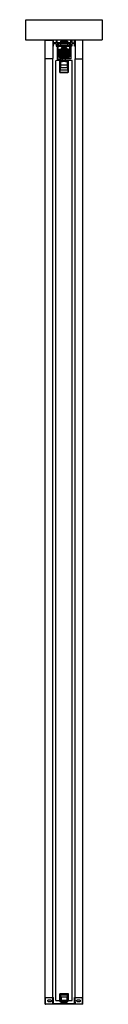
# Model space of a CAD drawing. Header units: millimetres. Extents: x -94 to 94, y 0 to 2418.
import ezdxf

# ---------------------------------------------------------------- set-up
doc = ezdxf.new("R2010")
doc.units = ezdxf.units.MM
doc.header["$LTSCALE"] = 10
doc.linetypes.add('ALLCAD_Strich', pattern=[0.2, 0.15, -0.05])
doc.layers.add('BESCH_KONT_sich_schn_seit_2d', color=160, linetype='Continuous')

msp = doc.modelspace()

# ---------------------------------------------------------------- linework, layer by layer
at = {"layer": 'BESCH_KONT_sich_schn_seit_2d', "linetype": 'ALLCAD_Strich', "extrusion": (-1.09476e-47, 1, -2.22045e-16)}
for p, q in [((-94, 2368), (-94, 2418)), ((-94, 2418), (94, 2418)), ((94, 2418), (94, 2368)), ((94, 2368), (-94, 2368)), ((-46.5, 2322), (-46.5, 2368)), ((-46.5, 2368), (-27.5, 2368)), ((-27.5, 2368), (-27.5, 2322)), ((-26, 2368), (-27.5, 2368)), ((-27.5, 2368), (-27.5, 2353)), ((-27.5, 2353), (-26, 2353)), ((-26, 2361.5), (-26, 2368)), ((-26, 2361.5), (-26, 2361.5)), ((-26, 2361.5), (-26, 2361.5)), ((-26, 2361.5), (-26, 2361.5)), ((-26, 2361.5), (-26, 2361.5)), ((-26, 2361.5), (-26, 2361.5)), ((-26, 2361.5), (-26, 2361.5)), ((-26, 2361.5), (-26, 2361.5)), ((-19.5, 2361.5), (-26, 2361.5)), ((-26, 2361.5), (-26, 2361.5)), ((-26, 2361.5), (-26, 2361.5)), ((-26, 2361.5), (-26, 2361.5)), ((-26, 2361.5), (-26, 2361.5)), ((-26, 2361.5), (-26, 2361.5)), ((-26, 2361.5), (-26, 2361.5)), ((-26, 2361.5), (-26, 2361.5)), ((-26, 2361.5), (-26, 2361.5)), ((-26, 2361.5), (-26, 2361.5)), ((-26, 2361.5), (-26, 2361.5)), ((-26, 2361.5), (-26, 2361.5)), ((-26, 2361.5), (-26, 2361.5)), ((-26, 2353), (-26, 2359.5)), ((-26, 2359.5), (-19.5, 2359.5)), ((-17, 2368), (-19.5, 2368)), ((-19.5, 2368), (-19.5, 2361.5)), ((-19.5, 2359.5), (-19.5, 2353)), ((-19.5, 2353), (-17, 2353)), ((-17, 2362), (-17, 2368)), ((-17, 2362), (17, 2362)), ((17, 2359), (-17, 2359)), ((-17, 2353), (-17, 2359)), ((16.5, 2355), (-16.5, 2355)), ((-16.5, 2355), (-16.5, 2322)), ((-14.5, 2359), (-14.5, 2355)), ((-5.5, 2352.5), (-14, 2352.5)), ((-14, 2326.5), (-14, 2352.5)), ((-11.8, 2345.1), (-6.9, 2346.4)), ((-11.8, 2345.1), (-6.9, 2346.4)), ((-9, 2365), (-9, 2362)), ((-9, 2365), (9, 2365)), ((-9, 2362), (-9, 2359)), ((-9, 2359), (-9, 2362)), ((-9, 2359), (-9, 2355)), ((-8, 2345.4), (-3, 2350.3)), ((-6.9, 2346.4), (-5.8, 2346.7)), ((-6.9, 2346.4), (-5.8, 2346.7)), ((-6.3, 2332.6), (-6.3, 2347)), ((-6, 2352), (-6, 2350.5)), ((-5.8, 2352), (-6, 2352)), ((-5.5, 2350.5), (-6, 2350.5)), ((-6, 2350.5), (-6, 2350)), ((-6, 2350), (-4, 2350)), ((-5.9, 2347.5), (-5.9, 2332.1)), ((-5.8, 2352.5), (-5.8, 2350.5)), ((-4, 2352), (-5.8, 2352)), ((-5.8, 2350.5), (-5.8, 2350)), ((-5.8, 2346.7), (-5.8, 2346.5)), ((-5.8, 2332.5), (-5.8, 2346.5)), ((-5.5, 2352.5), (-5.5, 2350.5)), ((-5.5, 2352.5), (-5.5, 2352.5)), ((-5.5, 2352.5), (-5.5, 2352.5)), ((-5.5, 2352.5), (-5.5, 2352.5)), ((-5.5, 2352.5), (-5.5, 2352.5)), ((-5.5, 2352.5), (-5.5, 2352.5)), ((-5.5, 2352.5), (-5.5, 2352.5)), ((-5.5, 2352.5), (-5.5, 2352.5)), ((-4.8, 2352.5), (-5.5, 2352.5)), ((-5.5, 2352.5), (-5.5, 2352.5)), ((-5.5, 2352.5), (-5.5, 2352.5)), ((-5.5, 2352.5), (-5.5, 2352.5)), ((-5.5, 2352.5), (-5.5, 2352.5)), ((-5.5, 2352.5), (-5.5, 2352.5)), ((-5.5, 2352.5), (-5.5, 2352.5)), ((-5.5, 2352.5), (-5.5, 2352.5)), ((-5.5, 2352.5), (-5.5, 2352.5)), ((-5.5, 2352.5), (-5.5, 2352.5)), ((-5.5, 2352.5), (-5.5, 2352.5)), ((-5.5, 2352.5), (-5.5, 2352.5)), ((-5.5, 2352.5), (-5.5, 2352.5)), ((-4.8, 2350.5), (-5.5, 2350.5)), ((-4.8, 2352.5), (-4.8, 2350.5)), ((-4.8, 2352.5), (4.7, 2352.5)), ((-4.8, 2352.5), (-4.8, 2350.5)), ((-4.8, 2350.5), (4.7, 2350.5)), ((-4.8, 2350), (-4.8, 2350.5)), ((-4.8, 2348.5), (-4.8, 2350)), ((-4.8, 2347.5), (-4.8, 2348.5)), ((-4.5, 2350.5), (-4.5, 2352.5)), ((4.5, 2352.5), (-4.5, 2352.5)), ((-4, 2350.5), (-4.5, 2350.5)), ((-4.5, 2350.5), (-4.5, 2350)), ((-4.5, 2350), (-4.5, 2347)), ((-4.5, 2346.7), (-4.5, 2347)), ((-2, 2347), (-4.5, 2347)), ((-4.5, 2346.1), (-4.5, 2346.7)), ((4.5, 2346.7), (-4.5, 2346.7)), ((4.5, 2346.5), (-4.5, 2346.5)), ((-4.5, 2346.1), (-4.5, 2345.8)), ((4.5, 2346.1), (-4.5, 2346.1)), ((-4.5, 2343.7), (-4.5, 2345.8)), ((4.5, 2345.8), (-4.5, 2345.8)), ((-4, 2352), (-2.1, 2352)), ((-4, 2352), (-4, 2350.5)), ((-4, 2350), (-4, 2350.5)), ((-2.1, 2350), (-4, 2350)), ((-3, 2350.3), (-1.8, 2350.3)), ((-1.8, 2349), (-3, 2348)), ((0, 2348), (-3, 2348)), ((-3, 2347.5), (-3, 2348)), ((0, 2347.5), (-3, 2347.5)), ((-2.2, 2352), (-2.2, 2350)), ((-2.2, 2352), (-2.2, 2350)), ((-2.2, 2352), (-2.2, 2350)), ((-1.6, 2352), (-2.1, 2352)), ((-2.1, 2350), (-2.1, 2352)), ((-2.1, 2350), (-1.6, 2350)), ((-2, 2352), (-2, 2347)), ((2, 2347), (-2, 2347)), ((-1.9, 2352), (-1.9, 2350)), ((-1.8, 2352.5), (-1.8, 2350.5)), ((-1.8, 2350.5), (-1.8, 2352.5)), ((-1.8, 2349), (-1.8, 2350.5)), ((-1.8, 2350.3), (1.7, 2350.3)), ((0, 2349), (-1.8, 2349)), ((-1.6, 2352), (1.6, 2352)), ((-1.6, 2352), (-1.6, 2350)), ((-1.6, 2352), (-1.6, 2350)), ((0, 2350), (-1.6, 2350)), ((0, 2350.5), (0, 2350.5)), ((0, 2350.5), (0, 2350.5)), ((0, 2350.5), (0, 2350.5)), ((0, 2350.5), (0, 2350.5)), ((0, 2350.5), (0, 2350.5)), ((0, 2350.5), (0, 2350.5)), ((0, 2350.5), (0, 2350.5)), ((0, 2350.5), (0, 2350.5)), ((0, 2350.5), (0, 2350.5)), ((0, 2350.5), (0, 2350.5)), ((0, 2350.5), (0, 2350.5)), ((0, 2350.5), (0, 2350.5)), ((0, 2350.5), (0, 2350.5)), ((0, 2350.5), (0, 2350.5)), ((0, 2350.5), (0, 2350.5)), ((0, 2350.5), (0, 2350.5)), ((0, 2350.5), (0, 2350.5)), ((0, 2350.5), (0, 2350.5)), ((0, 2350.5), (0, 2350.5)), ((0, 2350.5), (0, 2350.5)), ((0, 2350.5), (0, 2350.5)), ((0, 2350.5), (0, 2350.5)), ((0, 2350.5), (0, 2350.5)), ((0, 2350.5), (0, 2350.5)), ((0, 2350.5), (0, 2350.5)), ((0, 2350.5), (0, 2350.5)), ((0, 2350.5), (0, 2350.5)), ((0, 2350.5), (0, 2350.5)), ((0, 2350.5), (0, 2350.5)), ((0, 2350.5), (0, 2350.5)), ((0, 2350.5), (0, 2350.5)), ((0, 2350.5), (0, 2350.5)), ((0, 2350.5), (0, 2350.5)), ((0, 2350.5), (0, 2350.5)), ((0, 2350.5), (0, 2350.5)), ((0, 2350.5), (0, 2350.5)), ((0, 2350.5), (0, 2350.5)), ((0, 2350.5), (0, 2350.5)), ((0, 2350.5), (0, 2350.5)), ((0, 2350.5), (0, 2350.5)), ((0, 2350.5), (0, 2350.5)), ((0, 2350.5), (0, 2350.5)), ((0, 2350.5), (0, 2350.5)), ((0, 2350.5), (0, 2350.5)), ((0, 2350.5), (0, 2350.5)), ((0, 2350.5), (0, 2350.5)), ((0, 2350.5), (0, 2350.5)), ((0, 2350.5), (0, 2350.5)), ((1.6, 2350), (0, 2350)), ((1.7, 2349), (0, 2349)), ((3, 2348), (0, 2348)), ((3, 2347.5), (0, 2347.5)), ((1.6, 2352), (1.6, 2350)), ((2.1, 2352), (1.6, 2352)), ((1.6, 2352), (1.6, 2350)), ((1.6, 2350), (2.1, 2350)), ((1.7, 2352.5), (1.7, 2350.5)), ((1.7, 2350.5), (1.7, 2352.5)), ((1.7, 2349), (1.7, 2350.5)), ((1.7, 2350.3), (3, 2350.3)), ((1.7, 2349), (3, 2348)), ((1.9, 2352), (1.9, 2350)), ((2, 2352), (2, 2347)), ((4.5, 2347), (2, 2347)), ((2.1, 2350), (2.1, 2352)), ((2.1, 2352), (4, 2352)), ((4, 2350), (2.1, 2350)), ((2.2, 2352), (2.2, 2350)), ((2.2, 2352), (2.2, 2350)), ((2.2, 2352), (2.2, 2350)), ((3, 2350.3), (8, 2345.4)), ((3, 2347.5), (3, 2348)), ((4, 2352), (4, 2350.5)), ((5.7, 2352), (4, 2352)), ((4.5, 2350.5), (4, 2350.5)), ((4, 2350.5), (4, 2350)), ((4, 2350), (6, 2350)), ((4.5, 2352.5), (4.5, 2350.5)), ((4.5, 2350.5), (4.5, 2350)), ((4.5, 2350), (4.5, 2347)), ((4.5, 2347), (4.5, 2346.7)), ((4.5, 2346.7), (4.5, 2346.1)), ((4.5, 2345.8), (4.5, 2346.1)), ((4.5, 2345.8), (4.5, 2343.7)), ((4.7, 2350.5), (4.7, 2352.5)), ((5.5, 2352.5), (4.7, 2352.5)), ((5.5, 2350.5), (4.7, 2350.5)), ((4.8, 2350.5), (4.8, 2352.5)), ((4.8, 2350.5), (4.8, 2350)), ((4.8, 2350), (4.8, 2348.5)), ((4.8, 2348.5), (4.8, 2347.5)), ((5.5, 2350.5), (5.5, 2352.5)), ((14, 2352.5), (5.5, 2352.5)), ((6, 2350.5), (5.5, 2350.5)), ((5.7, 2350.5), (5.7, 2352.5)), ((6, 2352), (5.7, 2352)), ((5.7, 2346.7), (5.7, 2346.5)), ((6.9, 2346.4), (5.7, 2346.7)), ((5.7, 2332.5), (5.7, 2346.5)), ((5.7, 2350.5), (5.7, 2350)), ((5.8, 2347.5), (5.8, 2332.1)), ((6.9, 2346.4), (5.7, 2346.7)), ((6, 2352), (6, 2350.5)), ((6, 2350), (6, 2350.5)), ((6.4, 2332.6), (6.4, 2347)), ((11.7, 2345.1), (6.9, 2346.4)), ((11.7, 2345.1), (6.9, 2346.4)), ((9, 2365), (9, 2362)), ((9, 2362), (9, 2359)), ((9, 2359), (9, 2362)), ((9, 2359), (9, 2355)), ((14, 2326.5), (14, 2352.5)), ((14.5, 2355), (14.5, 2359)), ((16.5, 2355), (16.5, 2322)), ((17, 2368), (19.5, 2368)), ((17, 2362), (17, 2368)), ((17, 2353), (17, 2359)), ((19.5, 2353), (17, 2353)), ((19.5, 2368), (19.5, 2361.5)), ((19.5, 2361.5), (26, 2361.5)), ((26, 2359.5), (19.5, 2359.5)), ((19.5, 2359.5), (19.5, 2353)), ((26, 2361.5), (26, 2368)), ((26, 2368), (27.5, 2368)), ((26, 2353), (26, 2359.5)), ((27.5, 2353), (26, 2353)), ((27.5, 2368), (27.5, 2322)), ((46.5, 2368), (27.5, 2368)), ((27.5, 2368), (27.5, 2353)), ((46.5, 2322), (46.5, 2368)), ((-46.5, 0), (-46.5, 2322)), ((-27.5, 2322), (-46.5, 2322)), ((-27.5, 17), (-27.5, 2322)), ((-16.5, 2322), (-7, 2322)), ((-12.4, 2326.5), (-14, 2326.5)), ((-12.4, 2325.5), (-12.4, 2326.5)), ((-7, 2324), (-12.4, 2325.5)), ((-12, 2330.5), (-12, 2340.5)), ((-12, 2340.5), (-11.8, 2340.5)), ((-12, 2340.5), (-11.8, 2340.5)), ((-12, 2337.5), (12, 2337.5)), ((-12, 2337.5), (12, 2337.5)), ((-12, 2333.5), (12, 2333.5)), ((-12, 2333.5), (12, 2333.5)), ((-12, 2330.5), (-11.8, 2330.5)), ((-12, 2330.5), (-11.8, 2330.5)), ((-11.8, 2325.9), (-11.8, 2345.1)), ((-10, 2338), (-11.8, 2338)), ((-5.8, 2338), (-11.8, 2338)), ((-5.8, 2333), (-11.8, 2333)), ((-5.8, 2333), (-11.8, 2333)), ((-11.8, 2325.9), (-5.8, 2324.3)), ((-11.8, 2325.9), (-5.8, 2324.3)), ((-11.5, 2339), (-11.5, 2340.5)), ((-11.5, 2340.5), (-8, 2340.5)), ((-11.5, 2337.5), (-11.5, 2339)), ((-10.5, 2340.7), (-10.5, 2343.7)), ((-10.5, 2343.7), (-4.5, 2343.7)), ((-10.5, 2340.7), (-4.5, 2340.7)), ((-10.5, 2338.3), (-10.5, 2340.7)), ((-10.5, 2340.3), (10.5, 2340.3)), ((-4.5, 2338.3), (-10.5, 2338.3)), ((-10.5, 2337.7), (-10.5, 2338.3)), ((-10.5, 2333.6), (-10.5, 2337.7)), ((-10.5, 2337.7), (-4.5, 2337.7)), ((-4.5, 2336.5), (-10.5, 2336.5)), ((10.5, 2336), (-10.5, 2336)), ((-10.5, 2336), (-4.5, 2336)), ((-4, 2334.5), (-10.5, 2334.5)), ((-10.5, 2333.6), (-10.5, 2332.9)), ((-6.6, 2332.9), (-10.5, 2332.9)), ((-10.5, 2329.2), (-10.5, 2332.9)), ((-10.5, 2332.3), (-10.5, 2332.3)), ((-10.5, 2332.3), (-10.5, 2332.3)), ((-10.5, 2332.3), (-10.5, 2332.3)), ((-10.5, 2332.3), (-10.5, 2332.3)), ((-10.5, 2332.3), (-10.5, 2332.3)), ((-10.5, 2332.3), (-10.5, 2332.3)), ((-10.5, 2332.3), (-10.5, 2332.3)), ((-10.5, 2332.3), (-10.5, 2332.3)), ((-10.5, 2332.3), (-10.5, 2332.3)), ((-10.5, 2332.3), (-10.5, 2332.3)), ((-10.5, 2332.3), (-10.5, 2332.3)), ((-10.5, 2332.3), (-10.5, 2332.3)), ((-10.5, 2332.3), (-10.5, 2332.3)), ((-10.5, 2332.3), (-10.5, 2332.3)), ((-10.5, 2332.3), (-10.5, 2332.3)), ((-10.5, 2332.3), (-10.5, 2332.3)), ((10.5, 2332.3), (-10.5, 2332.3)), ((-10.5, 2332.3), (-10.5, 2332.3)), ((-10.5, 2332.3), (-10.5, 2332.3)), ((-10.5, 2332.3), (-10.5, 2332.3)), ((-10.5, 2332.3), (-10.5, 2332.3)), ((-10.5, 2332.3), (-10.5, 2332.3)), ((-10.5, 2332.3), (-10.5, 2332.3)), ((-10.5, 2332.3), (-10.5, 2332.3)), ((10.5, 2332), (-10.5, 2332)), ((-10.5, 2332), (-4.5, 2332)), ((10.5, 2329.8), (-10.5, 2329.8)), ((-10.5, 2329.2), (-10.5, 2328.5)), ((-2.7, 2329.2), (-10.5, 2329.2)), ((10.5, 2328.5), (-10.5, 2328.5)), ((-10.5, 2326.8), (-10.5, 2328.5)), ((-7.6, 2326.8), (-10.5, 2326.8)), ((-10, 2343.4), (-8, 2345.4)), ((-10, 2343), (-10, 2343.4)), ((-5.5, 2343), (-10, 2343)), ((-10, 2343), (-10, 2341.6)), ((-10, 2341.6), (-5.5, 2341.6)), ((-10, 2340.6), (-10, 2341.6)), ((-5.5, 2341.6), (-10, 2341.6)), ((-5.5, 2341.5), (-10, 2341.5)), ((-5.5, 2341.1), (-10, 2341.1)), ((-5.5, 2340.7), (-10, 2340.7)), ((-5.5, 2340.6), (-10, 2340.6)), ((-10, 2340.6), (-10, 2340.5)), ((-10, 2339), (-10, 2340.5)), ((-5.5, 2340.5), (-10, 2340.5)), ((-10, 2339), (-10, 2339)), ((-5.5, 2339), (-10, 2339)), ((-10, 2338), (-10, 2339)), ((-5.5, 2339), (-10, 2339)), ((-5.5, 2338.9), (-10, 2338.9)), ((-5.5, 2338.5), (-10, 2338.5)), ((-5.5, 2338.1), (-10, 2338.1)), ((-5.5, 2338), (-10, 2338)), ((-10, 2338), (-10, 2336.6)), ((-5.5, 2338), (-10, 2338)), ((-10, 2336.6), (-5.5, 2336.6)), ((-10, 2336.2), (-10, 2336.6)), ((-8, 2334.2), (-10, 2336.2)), ((-8, 2345.4), (-5.5, 2345.4)), ((-4.5, 2340.5), (-8, 2340.5)), ((-8, 2340.5), (-8, 2332.5)), ((-5.5, 2334.2), (-8, 2334.2)), ((-3, 2329.3), (-8, 2334.2)), ((-8, 2332.5), (0, 2332.5)), ((-5.4, 2325.5), (-7.6, 2326.8)), ((-7, 2322), (-7, 2324)), ((6.6, 2332.9), (-6.6, 2332.9)), ((-6.5, 2340.5), (-6.5, 2332.5)), ((-6.5, 2332.5), (-6.5, 2324.5)), ((-6.5, 2324.5), (-6.5, 2322.5)), ((-6.5, 2322.5), (-4.5, 2322.5)), ((-5.8, 2332.5), (-5.8, 2328.5)), ((-5.8, 2328.5), (-5.8, 2324.3)), ((-5.5, 2345.4), (-5.5, 2343)), ((-5.5, 2341.6), (-5.5, 2343)), ((-5.5, 2341.6), (-5.5, 2340.6)), ((-5.5, 2340.5), (-5.5, 2340.6)), ((-4, 2339.5), (-5.5, 2339.5)), ((-5.5, 2339.5), (-5.5, 2339)), ((-5.5, 2339.5), (-4.5, 2339.5)), ((-5.5, 2339), (-5.5, 2339)), ((-5.5, 2339), (-5.5, 2338)), ((-5.5, 2336.6), (-5.5, 2338)), ((-4, 2338), (-5.5, 2338)), ((-5.5, 2338), (-4.5, 2338)), ((-5.5, 2336.6), (-5.5, 2334.2)), ((-5.5, 2334.2), (-5.5, 2331.5)), ((-4, 2333), (-5.5, 2333)), ((-5.5, 2333), (-4.5, 2333)), ((-4, 2331.5), (-5.5, 2331.5)), ((-5.5, 2331.5), (-4.5, 2331.5)), ((-2.9, 2329.4), (-5.4, 2331.8)), ((-3.3, 2321.7), (-5.4, 2325.5)), ((4.5, 2345.4), (-4.5, 2345.4)), ((4.5, 2345.1), (-4.5, 2345.1)), ((0, 2344.4), (-4.5, 2344.4)), ((-4.5, 2340.7), (-4.5, 2343.7)), ((4.5, 2343.2), (-4.5, 2343.2)), ((4.5, 2342.5), (-4.5, 2342.5)), ((4.5, 2342.2), (-4.5, 2342.2)), ((4.5, 2342), (-4.5, 2342)), ((-4.5, 2341.5), (4.5, 2341.5)), ((-4.5, 2340.7), (-4.5, 2340.5)), ((-4.5, 2340.5), (4.5, 2340.5)), ((-4.5, 2328.5), (-4.5, 2340.5)), ((-4.5, 2339), (-2, 2339)), ((4.5, 2338), (-4.5, 2338)), ((-4.5, 2336), (-2, 2336)), ((4.5, 2333), (-4.5, 2333)), ((-4.5, 2332), (-2, 2332)), ((-2, 2329.5), (-4.5, 2329.5)), ((-4.5, 2328.7), (4.5, 2328.7)), ((-4.5, 2328.5), (-4.5, 2327.9)), ((4.5, 2328.4), (-4.5, 2328.4)), ((-4.5, 2327.9), (-4.5, 2326.2)), ((4.5, 2327.9), (-4.5, 2327.9)), ((-4.5, 2325.8), (-4.5, 2326.2)), ((4.5, 2326.2), (-4.5, 2326.2)), ((-4.5, 2325.8), (-4.5, 2324.3)), ((4.5, 2325.8), (-4.5, 2325.8)), ((-4.5, 2322.5), (-4.5, 2324.3)), ((4.5, 2324.3), (-4.5, 2324.3)), ((4.5, 2322.5), (-4.5, 2322.5)), ((-4.3, 2343.4), (-4.3, 2336.2)), ((-4.3, 2343.4), (4.2, 2343.4)), ((4.2, 2342.1), (-4.3, 2342.1)), ((-4.3, 2336.2), (4.2, 2336.2)), ((-4, 2340.3), (-4, 2335.5)), ((-4, 2337.5), (4, 2337.5)), ((4, 2335.5), (-4, 2335.5)), ((-4, 2322.5), (-4, 2335.5)), ((-4, 2333.5), (4, 2333.5)), ((-4, 2332.5), (-4, 2322.5)), ((-4, 2332.5), (-4, 2322.5)), ((-4, 2318), (-4, 2322.5)), ((-3.8, 2340.5), (-3.8, 2340.5)), ((3.7, 2340.5), (-3.8, 2340.5)), ((3.7, 2340.5), (-3.8, 2340.5)), ((3.3, 2321.7), (-3.3, 2321.7)), ((3, 2329.3), (-3, 2329.3)), ((2.7, 2329.2), (-2.7, 2329.2)), ((-2.2, 2329.1), (2.2, 2329.1)), ((-2, 2340.5), (-2, 2329.5)), ((0, 2344.4), (0, 2344.4)), ((0, 2344.4), (0, 2344.4)), ((0, 2344.4), (0, 2344.4)), ((0, 2344.4), (0, 2344.4)), ((0, 2344.4), (0, 2344.4)), ((0, 2344.4), (0, 2344.4)), ((0, 2344.4), (0, 2344.4)), ((0, 2344.4), (0, 2344.4)), ((0, 2344.4), (0, 2344.4)), ((0, 2344.4), (0, 2344.4)), ((0, 2344.4), (0, 2344.4)), ((0, 2344.4), (0, 2344.4)), ((0, 2344.4), (0, 2344.4)), ((0, 2344.4), (0, 2344.4)), ((0, 2344.4), (0, 2344.4)), ((0, 2344.4), (0, 2344.4)), ((0, 2344.4), (0, 2344.4)), ((0, 2344.4), (0, 2344.4)), ((0, 2344.4), (0, 2344.4)), ((0, 2344.4), (0, 2344.4)), ((0, 2344.4), (0, 2344.4)), ((0, 2344.4), (0, 2344.4)), ((0, 2344.4), (0, 2344.4)), ((0, 2344.4), (0, 2344.4)), ((0, 2344.4), (0, 2344.4)), ((0, 2344.4), (0, 2344.4)), ((0, 2344.4), (0, 2344.4)), ((0, 2344.4), (0, 2344.4)), ((0, 2344.4), (0, 2344.4)), ((0, 2344.4), (0, 2344.4)), ((0, 2344.4), (0, 2344.4)), ((0, 2344.4), (0, 2344.4)), ((0, 2344.4), (0, 2344.4)), ((0, 2344.4), (0, 2344.4)), ((0, 2344.4), (0, 2344.4)), ((0, 2344.4), (0, 2344.4)), ((0, 2344.4), (0, 2344.4)), ((0, 2344.4), (0, 2344.4)), ((0, 2344.4), (0, 2344.4)), ((0, 2344.4), (0, 2344.4)), ((0, 2344.4), (0, 2344.4)), ((4.5, 2344.4), (0, 2344.4)), ((0, 2344.4), (0, 2344.4)), ((0, 2344.4), (0, 2344.4)), ((0, 2344.4), (0, 2344.4)), ((0, 2344.4), (0, 2344.4)), ((0, 2344.4), (0, 2344.4)), ((0, 2344.4), (0, 2344.4)), ((0, 2344.4), (0, 2344.4)), ((0, 2344.4), (0, 2344.4)), ((0, 2344.4), (0, 2344.4)), ((0, 2344.4), (0, 2344.4)), ((0, 2332.5), (8, 2332.5)), ((2, 2340.5), (2, 2329.5)), ((2, 2339), (4.5, 2339)), ((2, 2336), (4.5, 2336)), ((2, 2332), (4.5, 2332)), ((4.5, 2329.5), (2, 2329.5)), ((10.5, 2329.2), (2.7, 2329.2)), ((5.4, 2331.8), (2.9, 2329.4)), ((8, 2334.2), (3, 2329.3)), ((5.4, 2325.5), (3.3, 2321.7)), ((3.7, 2340.5), (3.7, 2340.5)), ((4, 2340.3), (4, 2335.5)), ((5.5, 2339.5), (4, 2339.5)), ((5.5, 2338), (4, 2338)), ((4, 2322.5), (4, 2335.5)), ((4, 2334.5), (10.5, 2334.5)), ((5.5, 2333), (4, 2333)), ((4, 2332.5), (4, 2322.5)), ((4, 2332.5), (4, 2322.5)), ((5.5, 2331.5), (4, 2331.5)), ((4, 2318), (4, 2322.5)), ((4.2, 2343.4), (4.2, 2336.2)), ((4.5, 2343.7), (4.5, 2340.7)), ((4.5, 2343.7), (10.5, 2343.7)), ((4.5, 2340.7), (10.5, 2340.7)), ((4.5, 2340.5), (4.5, 2340.7)), ((4.5, 2340.5), (4.5, 2328.5)), ((8, 2340.5), (4.5, 2340.5)), ((4.5, 2339.5), (5.5, 2339.5)), ((10.5, 2338.3), (4.5, 2338.3)), ((4.5, 2338), (5.5, 2338)), ((4.5, 2337.7), (10.5, 2337.7)), ((10.5, 2336.5), (4.5, 2336.5)), ((4.5, 2336), (10.5, 2336)), ((4.5, 2333), (5.5, 2333)), ((4.5, 2332), (10.5, 2332)), ((4.5, 2331.5), (5.5, 2331.5)), ((4.5, 2327.9), (4.5, 2328.5)), ((4.5, 2326.2), (4.5, 2327.9)), ((4.5, 2326.2), (4.5, 2325.8)), ((4.5, 2324.3), (4.5, 2325.8)), ((4.5, 2324.3), (4.5, 2322.5)), ((4.5, 2322.5), (6.5, 2322.5)), ((7.6, 2326.8), (5.4, 2325.5)), ((5.5, 2345.4), (8, 2345.4)), ((5.5, 2343), (5.5, 2345.4)), ((10, 2343), (5.5, 2343)), ((5.5, 2343), (5.5, 2341.6)), ((5.5, 2341.6), (10, 2341.6)), ((5.5, 2340.6), (5.5, 2341.6)), ((10, 2341.6), (5.5, 2341.6)), ((10, 2341.5), (5.5, 2341.5)), ((10, 2341.1), (5.5, 2341.1)), ((10, 2340.7), (5.5, 2340.7)), ((5.5, 2340.6), (5.5, 2340.5)), ((10, 2340.6), (5.5, 2340.6)), ((10, 2340.5), (5.5, 2340.5)), ((5.5, 2339.5), (5.5, 2339)), ((5.5, 2338), (5.5, 2339)), ((5.5, 2339), (5.5, 2339)), ((10, 2339), (5.5, 2339)), ((10, 2339), (5.5, 2339)), ((10, 2338.9), (5.5, 2338.9)), ((10, 2338.5), (5.5, 2338.5)), ((10, 2338.1), (5.5, 2338.1)), ((5.5, 2338), (5.5, 2336.6)), ((10, 2338), (5.5, 2338)), ((10, 2338), (5.5, 2338)), ((5.5, 2336.6), (10, 2336.6)), ((5.5, 2334.2), (5.5, 2336.6)), ((8, 2334.2), (5.5, 2334.2)), ((5.5, 2334.2), (5.5, 2331.5)), ((11.7, 2333), (5.7, 2333)), ((5.7, 2332.5), (5.7, 2328.5)), ((5.7, 2328.5), (5.7, 2324.3)), ((11.7, 2325.9), (5.7, 2324.3)), ((11.7, 2338), (5.7, 2338)), ((11.7, 2333), (5.7, 2333)), ((11.7, 2325.9), (5.7, 2324.3)), ((6.5, 2340.5), (6.5, 2332.5)), ((6.5, 2332.5), (6.5, 2324.5)), ((6.5, 2324.5), (6.5, 2322.5)), ((10.5, 2332.9), (6.6, 2332.9)), ((12.4, 2325.5), (7, 2324)), ((7, 2322), (7, 2324)), ((16.5, 2322), (7, 2322)), ((10.5, 2326.8), (7.6, 2326.8)), ((8, 2345.4), (10, 2343.4)), ((8, 2340.5), (11.5, 2340.5)), ((8, 2340.5), (8, 2332.5)), ((10, 2336.2), (8, 2334.2)), ((10, 2343.4), (10, 2343)), ((10, 2343), (10, 2341.6)), ((10, 2341.6), (10, 2340.6)), ((10, 2340.5), (10, 2340.6)), ((10, 2340.5), (10, 2339)), ((10, 2339), (10, 2339)), ((10, 2339), (10, 2338)), ((10, 2338), (10, 2336.6)), ((11.7, 2338), (10, 2338)), ((10, 2336.6), (10, 2336.2)), ((10.5, 2343.7), (10.5, 2340.7)), ((10.5, 2340.7), (10.5, 2338.3)), ((10.5, 2338.3), (10.5, 2337.7)), ((10.5, 2337.7), (10.5, 2333.6)), ((10.5, 2333.6), (10.5, 2332.9)), ((10.5, 2329.2), (10.5, 2332.9)), ((10.5, 2329.8), (10.5, 2329.8)), ((10.5, 2329.8), (10.5, 2329.8)), ((10.5, 2329.8), (10.5, 2329.8)), ((10.5, 2329.8), (10.5, 2329.8)), ((10.5, 2329.8), (10.5, 2329.8)), ((10.5, 2329.8), (10.5, 2329.8)), ((10.5, 2329.8), (10.5, 2329.8)), ((10.5, 2329.8), (10.5, 2329.8)), ((10.5, 2329.8), (10.5, 2329.8)), ((10.5, 2329.8), (10.5, 2329.8)), ((10.5, 2329.8), (10.5, 2329.8)), ((10.5, 2329.8), (10.5, 2329.8)), ((10.5, 2329.8), (10.5, 2329.8)), ((10.5, 2329.8), (10.5, 2329.8)), ((10.5, 2329.8), (10.5, 2329.8)), ((10.5, 2329.8), (10.5, 2329.8)), ((10.5, 2329.8), (10.5, 2329.8)), ((10.5, 2329.2), (10.5, 2328.5)), ((10.5, 2328.5), (10.5, 2326.8)), ((11.5, 2339), (11.5, 2340.5)), ((11.5, 2337.5), (11.5, 2339)), ((11.7, 2325.9), (11.7, 2345.1)), ((11.7, 2340.5), (12, 2340.5)), ((11.7, 2340.5), (12, 2340.5)), ((11.7, 2330.5), (12, 2330.5)), ((11.7, 2330.5), (12, 2330.5)), ((12, 2330.5), (12, 2340.5)), ((12.4, 2326.5), (14, 2326.5)), ((12.4, 2326.5), (12.4, 2325.5)), ((27.5, 17), (27.5, 2322)), ((27.5, 2322), (46.5, 2322)), ((46.5, 0), (46.5, 2322)), ((-10, 2318), (-20, 2318)), ((-20, 9), (-20, 2318)), ((-10, 2288), (-10, 2318)), ((-10, 2318), (-10, 2288)), ((10, 2318), (-10, 2318)), ((9.5, 2317.5), (-9.5, 2317.5)), ((-9.5, 2317.5), (-9.5, 2294.5)), ((-7.5, 2299.5), (-7.5, 2315.5)), ((-7.5, 2315.5), (-4, 2315.5)), ((-7.5, 2307.5), (7.5, 2307.5)), ((7.5, 2299.5), (-7.5, 2299.5)), ((-4, 2317.5), (-4, 2318)), ((-4, 2315.5), (-4, 2317.5)), ((4, 2315.5), (-4, 2315.5)), ((4, 2317.5), (4, 2318)), ((4, 2315.5), (4, 2317.5)), ((4, 2315.5), (7.5, 2315.5)), ((7.5, 2315.5), (7.5, 2299.5)), ((9.5, 2294.5), (9.5, 2317.5)), ((10, 2318), (10, 2288)), ((20, 2318), (10, 2318)), ((10, 2288), (10, 2318)), ((20, 9), (20, 2318)), ((10, 2288), (-10, 2288)), ((-10, 2288), (10, 2288)), ((-10, 2288), (-10, 2288)), ((-10, 2288), (-10, 2288)), ((-10, 2288), (-10, 2288)), ((-10, 2288), (-10, 2288)), ((-10, 2288), (-10, 2288)), ((-10, 2288), (-10, 2288)), ((-10, 2288), (-10, 2288)), ((-10, 2288), (-10, 2288)), ((-10, 2288), (-10, 2288)), ((-10, 2288), (-10, 2288)), ((-10, 2288), (-10, 2288)), ((-10, 2288), (-10, 2288)), ((-10, 2288), (-10, 2288)), ((-10, 2288), (-10, 2288)), ((-10, 2288), (-10, 2288)), ((-10, 2288), (-10, 2288)), ((-10, 2288), (-10, 2288)), ((-10, 2288), (-10, 2288)), ((-10, 2288), (-10, 2288)), ((-10, 2288), (-10, 2288)), ((-10, 2288), (-10, 2288)), ((-10, 2288), (-10, 2288)), ((-10, 2288), (-10, 2288)), ((-10, 2288), (-10, 2288)), ((-10, 2288), (-10, 2288)), ((-10, 2288), (-10, 2288)), ((-9.5, 2294.5), (9.5, 2294.5)), ((10, 2288), (10, 2288)), ((10, 2288), (10, 2288)), ((10, 2288), (10, 2288)), ((10, 2288), (10, 2288)), ((10, 2288), (10, 2288)), ((10, 2288), (10, 2288)), ((10, 2288), (10, 2288)), ((10, 2288), (10, 2288)), ((10, 2288), (10, 2288)), ((10, 2288), (10, 2288)), ((10, 2288), (10, 2288)), ((10, 2288), (10, 2288)), ((10, 2288), (10, 2288)), ((10, 2288), (10, 2288)), ((10, 2288), (10, 2288)), ((10, 2288), (10, 2288)), ((10, 2288), (10, 2288)), ((10, 2288), (10, 2288)), ((10, 2288), (10, 2288)), ((10, 2288), (10, 2288)), ((10, 2288), (10, 2288)), ((10, 2288), (10, 2288)), ((10, 2288), (10, 2288)), ((10, 2288), (10, 2288)), ((10, 2288), (10, 2288)), ((10, 2288), (10, 2288)), ((-11, 26), (-11, 8)), ((11, 26), (-11, 26)), ((-10, 26), (-10, 9)), ((-10, 9), (-10, 26)), ((-9, 8), (-9, 25)), ((-9, 25), (9, 25)), ((-9, 25), (-9, 8)), ((9, 25), (-9, 25)), ((9, 25), (9, 8)), ((9, 8), (9, 25)), ((10, 9), (10, 26)), ((10, 26), (10, 9)), ((11, 8), (11, 26)), ((-46.5, 0), (-45.5, 0)), ((-45.5, 17), (-25.5, 17)), ((-45.5, 0), (-45.5, 17)), ((45.5, 0), (-45.5, 0)), ((-37.5, 11), (-33.5, 11)), ((-33.5, 6), (-37.5, 6)), ((-27.5, 0), (-27.5, 17)), ((-27.5, 6), (-27.5, 6)), ((-27.5, 6), (-27.5, 6)), ((-27.5, 6), (-27.5, 6)), ((-27.5, 6), (-27.5, 6)), ((-27.5, 6), (-27.5, 6)), ((-27.5, 6), (-27.5, 6)), ((-27.5, 6), (-27.5, 6)), ((-27.5, 6), (-27.5, 6)), ((-27.5, 6), (-27.5, 6)), ((-25.5, 6), (-27.5, 6)), ((-27.5, 6), (-27.5, 6)), ((-27.5, 6), (-27.5, 6)), ((-27.5, 6), (-27.5, 6)), ((-27.5, 6), (-27.5, 6)), ((-27.5, 6), (-27.5, 6)), ((-27.5, 6), (-27.5, 6)), ((-27.5, 6), (-27.5, 6)), ((-27.5, 6), (-27.5, 6)), ((-27.5, 6), (-27.5, 6)), ((-27.5, 6), (-27.5, 6)), ((-27.5, 6), (-27.5, 0)), ((-25.5, 2), (-25.5, 17)), ((-25.5, 2), (25.5, 2)), ((-20, 9), (-11, 9)), ((-12, 0), (-12, 2)), ((-10, 9), (-11, 9)), ((-11, 9), (-10, 9)), ((-11, 8), (11, 8)), ((-10, 9), (-10, 9)), ((-10, 9), (-10, 9)), ((-10, 9), (-10, 9)), ((-10, 9), (-10, 9)), ((-10, 9), (-10, 9)), ((-10, 9), (-10, 9)), ((-10, 9), (-10, 9)), ((-10, 9), (-10, 9)), ((-10, 9), (-10, 9)), ((-10, 9), (-10, 9)), ((-10, 9), (-10, 9)), ((-10, 9), (-10, 9)), ((-10, 9), (-10, 9)), ((-10, 9), (-10, 9)), ((-10, 9), (-10, 9)), ((-10, 9), (-10, 9)), ((-10, 9), (-10, 9)), ((-10, 9), (-10, 9)), ((-9, 4), (9, 4)), ((-9, 2), (-9, 4)), ((-7.5, 9), (-7.5, 23.5)), ((-7.5, 23.5), (7.5, 23.5)), ((-7.5, 9), (-7.5, 9)), ((-7.5, 9), (-7.5, 9)), ((-7.5, 9), (-7.5, 9)), ((-7.5, 9), (-7.5, 9)), ((-7.5, 9), (-7.5, 9)), ((-7.5, 9), (-7.5, 9)), ((-7.5, 9), (-7.5, 9)), ((-7.5, 9), (-7.5, 9)), ((-7.5, 9), (-7.5, 9)), ((7.5, 9), (-7.5, 9)), ((-7.5, 9), (-7.5, 9)), ((-7.5, 9), (-7.5, 9)), ((-7.5, 9), (-7.5, 9)), ((-7.5, 9), (-7.5, 9)), ((-7.5, 9), (-7.5, 9)), ((-7.5, 9), (-7.5, 9)), ((-7.5, 9), (-7.5, 9)), ((-7.5, 9), (-7.5, 9)), ((-7, 18), (7, 18)), ((-7, 18), (-7, 9)), ((-4, 5.5), (-6.5, 5.5)), ((-6.5, 4), (-6.5, 5.5)), ((-5.5, 2), (-5.5, 4)), ((-4, 9), (-4, 8)), ((-4, 8), (-4, 4)), ((4, 5.5), (-4, 5.5)), ((-3, 2), (-3, 4)), ((-2.5, 2), (-2.5, 4)), ((2.5, 2), (2.5, 4)), ((3, 2), (3, 4)), ((4, 9), (4, 8)), ((4, 8), (4, 4)), ((6.5, 5.5), (4, 5.5)), ((5.5, 2), (5.5, 4)), ((6.5, 4), (6.5, 5.5)), ((7, 18), (7, 9)), ((7.5, 23.5), (7.5, 9)), ((9, 2), (9, 4)), ((11, 9), (10, 9)), ((10, 9), (11, 9)), ((11, 9), (20, 9)), ((12, 2), (12, 0)), ((25.5, 2), (25.5, 17)), ((25.5, 17), (45.5, 17)), ((27.5, 6), (25.5, 6)), ((27.5, 0), (27.5, 17)), ((27.5, 6), (27.5, 0)), ((33.5, 11), (37.5, 11)), ((37.5, 6), (33.5, 6)), ((45.5, 0), (45.5, 17)), ((46.5, 0), (45.5, 0))]:
    msp.add_line(p, q, dxfattribs=at)
at = {"layer": 'BESCH_KONT_sich_schn_seit_2d', "linetype": 'ALLCAD_Strich'}
for centre in [(0, 2346.5), (0, 2333.5)]:
    msp.add_circle(centre, 3, dxfattribs=at)
at = {"layer": 'BESCH_KONT_sich_schn_seit_2d', "linetype": 'ALLCAD_Strich', "extrusion": (-2.22045e-16, -2.22045e-16, -1)}
msp.add_circle((0, 2333.3), 1.75, dxfattribs=at)
for centre, radius, start, end in [((4.7, 2346.5), 1, 0, 87.134), ((0, 2346.3), 1.75, 136.7082, 43.2918), ((0, 2346.3), 1.75, 43.2918, 62.0436), ((0, 2346.3), 1.75, 62.0436, 136.7082), ((0, 2350.5), 0.00093, 270, 0), ((0, 2350.5), 0.00093, 0, 90), ((0, 2350.5), 0.00116, 0, 90), ((0, 2350.5), 0.00116, 270, 360), ((0, 2350.5), 0.00116, 90, 180), ((0, 2350.5), 0.00116, 180, 270), ((0, 2350.5), 0.00116, 0, 90), ((0, 2350.5), 0.00116, 270, 360), ((0, 2350.5), 0.00116, 90, 180), ((0, 2350.5), 0.00116, 180, 270), ((0, 2350.5), 0.00093, 90, 180), ((0, 2350.5), 0.00093, 180, 270), ((0, 2350.5), 0.00116, 90, 180), ((0, 2350.5), 0.00116, 180, 270), ((0, 2350.5), 0.00271, 0, 90), ((0, 2350.5), 0.00271, 270, 360), ((0, 2350.5), 0.00116, 90, 180), ((0, 2350.5), 0.00116, 180, 270), ((0, 2350.5), 0.00271, 0, 90), ((0, 2350.5), 0.00271, 270, 360), ((-4.8, 2346.5), 1, 92.866, 180), ((10.5, 2332.3), 0.00093, 90, 180), ((10.5, 2332.3), 0.00093, 180, 270), ((10.5, 2332.3), 0.00116, 90, 180), ((10.5, 2332.3), 0.00116, 180, 270), ((10.5, 2332.3), 0.00271, 0, 90), ((10.5, 2332.3), 0.00271, 270, 0), ((10.5, 2332.3), 0.00116, 90, 180), ((10.5, 2332.3), 0.00116, 180, 270), ((10.5, 2332.3), 0.00271, 0, 90), ((10.5, 2332.3), 0.00271, 270, 0), ((4.7, 2332.5), 1, 313.6028, 0), ((2.2, 2330.1), 1, 306.8699, 313.6028), ((2.2, 2330.1), 1, 270, 306.8699), ((0, 2344.4), 0.00093, 90, 180), ((0, 2344.4), 0.00093, 180, 270), ((0, 2344.4), 0.00116, 180, 270), ((0, 2344.4), 0.00116, 90, 180), ((0, 2344.4), 0.00116, 270, 0), ((0, 2344.4), 0.00116, 0, 90), ((0, 2344.4), 0.00116, 180, 270), ((0, 2344.4), 0.00116, 90, 180), ((0, 2344.4), 0.00116, 270, 0), ((0, 2344.4), 0.00116, 0, 90), ((0, 2344.4), 0.00093, 90, 180), ((0, 2344.4), 0.00093, 180, 270), ((0, 2344.4), 0.00116, 180, 270), ((0, 2344.4), 0.00116, 90, 180), ((0, 2344.4), 0.00116, 270, 0), ((0, 2344.4), 0.00116, 0, 90), ((0, 2344.4), 0.00116, 180, 270), ((0, 2344.4), 0.00116, 90, 180), ((0, 2344.4), 0.00116, 270, 0), ((0, 2344.4), 0.00116, 0, 90), ((-2.2, 2330.1), 1, 233.1301, 270), ((-2.2, 2330.1), 1, 226.3972, 233.1301), ((-4.8, 2332.5), 1, 180, 226.3972), ((10, 2288), 0.00093, 270, 360), ((10, 2288), 0.00093, 0, 90), ((10, 2288), 0.00116, 0, 90), ((10, 2288), 0.00116, 270, 360), ((10, 2288), 0.00116, 90, 180), ((10, 2288), 0.00116, 180, 270), ((10, 2288), 0.00116, 0, 90), ((10, 2288), 0.00116, 270, 360), ((10, 2288), 0.00116, 90, 180), ((10, 2288), 0.00116, 180, 270), ((-10, 2288), 0.00093, 90, 180), ((-10, 2288), 0.00093, 180, 270), ((-10, 2288), 0.00116, 90, 180), ((-10, 2288), 0.00116, 180, 270), ((-10, 2288), 0.00271, 0, 90), ((-10, 2288), 0.00271, 270, 0), ((-10, 2288), 0.00116, 90, 180), ((-10, 2288), 0.00116, 180, 270), ((-10, 2288), 0.00271, 0, 90), ((-10, 2288), 0.00271, 270, 0), ((37.5, 8.5), 2.5, 270, 90), ((33.5, 8.5), 2.5, 90, 270), ((-33.5, 8.5), 2.5, 270, 90), ((-37.5, 8.5), 2.5, 90, 270)]:
    msp.add_arc(centre, radius, start, end, dxfattribs=at)
at = {"layer": 'BESCH_KONT_sich_schn_seit_2d', "linetype": 'ALLCAD_Strich'}
for centre, radius, start, end in [((0, 2350.5), 0.00217, 90, 180), ((0, 2350.5), 0.00217, 180, 270), ((0, 2350.5), 0.00271, 0, 90), ((0, 2350.5), 0.00271, 90, 180), ((0, 2350.5), 0.00271, 180, 270), ((0, 2350.5), 0.00271, 270, 360), ((0, 2350.5), 0.00271, 0, 90), ((0, 2350.5), 0.00271, 90, 180), ((0, 2350.5), 0.00271, 180, 270), ((0, 2350.5), 0.00271, 270, 360), ((0, 2350.5), 0.00217, 270, 0), ((0, 2350.5), 0.00217, 360, 90), ((0, 2350.5), 0.00271, 270, 360), ((0, 2350.5), 0.00271, 0, 90), ((0, 2350.5), 0.00116, 180, 270), ((0, 2350.5), 0.00116, 90, 180), ((0, 2350.5), 0.00271, 270, 360), ((0, 2350.5), 0.00271, 0, 90), ((0, 2350.5), 0.00116, 180, 270), ((0, 2350.5), 0.00116, 90, 180), ((-10.5, 2332.3), 0.00217, 270, 360), ((-10.5, 2332.3), 0.00217, 0, 90), ((-10.5, 2332.3), 0.00271, 270, 360), ((-10.5, 2332.3), 0.00271, 360, 90), ((-10.5, 2332.3), 0.00116, 180, 270), ((-10.5, 2332.3), 0.00116, 90, 180), ((-10.5, 2332.3), 0.00271, 270, 360), ((-10.5, 2332.3), 0.00271, 360, 90), ((-10.5, 2332.3), 0.00116, 180, 270), ((-10.5, 2332.3), 0.00116, 90, 180), ((0, 2344.4), 0.00217, 270, 0), ((0, 2344.4), 0.00217, 0, 90), ((0, 2344.4), 0.00271, 90, 180), ((0, 2344.4), 0.00271, 180, 270), ((0, 2344.4), 0.00271, 270, 0), ((0, 2344.4), 0.00271, 0, 90), ((0, 2344.4), 0.00271, 90, 180), ((0, 2344.4), 0.00271, 180, 270), ((0, 2344.4), 0.00271, 270, 0), ((0, 2344.4), 0.00271, 0, 90), ((0, 2344.4), 0.00217, 270, 0), ((0, 2344.4), 0.00217, 0, 90), ((0, 2344.4), 0.00271, 90, 180), ((0, 2344.4), 0.00271, 180, 270), ((0, 2344.4), 0.00271, 270, 0), ((0, 2344.4), 0.00271, 0, 90), ((0, 2344.4), 0.00271, 90, 180), ((0, 2344.4), 0.00271, 180, 270), ((0, 2344.4), 0.00271, 270, 0), ((0, 2344.4), 0.00271, 0, 90), ((-10, 2288), 0.00217, 90, 180), ((-10, 2288), 0.00217, 180, 270), ((-10, 2288), 0.00271, 180, 270), ((-10, 2288), 0.00271, 270, 0), ((-10, 2288), 0.00271, 0, 90), ((-10, 2288), 0.00271, 90, 180), ((-10, 2288), 0.00271, 180, 270), ((-10, 2288), 0.00271, 270, 0), ((-10, 2288), 0.00271, 0, 90), ((-10, 2288), 0.00271, 90, 180), ((10, 2288), 0.00217, 270, 360), ((10, 2288), 0.00217, 0, 90), ((10, 2288), 0.00271, 270, 0), ((10, 2288), 0.00271, 0, 90), ((10, 2288), 0.00116, 180, 270), ((10, 2288), 0.00116, 90, 180), ((10, 2288), 0.00271, 270, 0), ((10, 2288), 0.00271, 0, 90), ((10, 2288), 0.00116, 180, 270), ((10, 2288), 0.00116, 90, 180)]:
    msp.add_arc(centre, radius, start, end, dxfattribs=at)
at = {"layer": 'BESCH_KONT_sich_schn_seit_2d', "linetype": 'ALLCAD_Strich', "extrusion": (-2.22045e-16, -2.22045e-16, -1)}
for start_param, end_param in [(-0.463816, 0), (0, 0.463816)]:
    msp.add_ellipse((0, 2321.6), major_axis=(0, 28.4), ratio=0.158472, start_param=start_param, end_param=end_param, dxfattribs=at)
at = {"layer": 'BESCH_KONT_sich_schn_seit_2d', "linetype": 'ALLCAD_Strich'}
for points, knots in [([(-8, 2334.2), (-8, 2334.2), (-8.1, 2334.2), (-8.5, 2334), (-8.9, 2333.8), (-9.7, 2333.7), (-10.1, 2333.6), (-10.5, 2333.6)], [12.622362, 12.622362, 12.622362, 12.622362, 12.747192, 12.747192, 14.016439, 14.016439, 15.13619, 15.13619, 15.13619, 15.13619]), ([(-4.5, 2339.7), (-4.5, 2339.5), (-4.5, 2339.2), (-4.6, 2338.6), (-4.7, 2338.2), (-4.9, 2337.7), (-4.9, 2337.5), (-5.1, 2337.1), (-5.2, 2336.9), (-5.4, 2336.6), (-5.5, 2336.4), (-5.8, 2336), (-5.9, 2335.8), (-6.3, 2335.4), (-6.6, 2335.1), (-7.3, 2334.6), (-7.6, 2334.4), (-8, 2334.2)], [4.406817, 4.406817, 4.406817, 4.406817, 5.92382, 5.92382, 7.531675, 7.531675, 8.200931, 8.200931, 8.870186, 8.870186, 9.539442, 9.539442, 10.208698, 10.208698, 11.477945, 11.477945, 12.622362, 12.622362, 12.622362, 12.622362]), ([(-3.8, 2340.5), (-3.8, 2340.5), (-3.8, 2340.5), (-3.8, 2340.5), (-3.8, 2340.5), (-3.8, 2340.5), (-3.8, 2340.5), (-3.8, 2340.5), (-3.8, 2340.5), (-3.8, 2340.5), (-3.9, 2340.5), (-3.9, 2340.5), (-4, 2340.5), (-4.1, 2340.4), (-4.1, 2340.4), (-4.2, 2340.3), (-4.3, 2340.2), (-4.5, 2340), (-4.5, 2339.9), (-4.5, 2339.7)], [4.885389, 4.885389, 4.885389, 4.885389, 4.892981, 4.892981, 4.900573, 4.900573, 4.936292, 4.936292, 5.041229, 5.041229, 5.146165, 5.146165, 5.592598, 5.592598, 6.03903, 6.03903, 7.043549, 7.043549, 8.048067, 8.048067, 8.048067, 8.048067]), ([(-2, 2329.5), (-2, 2329.5), (-2, 2329.5), (-1.9, 2329.4), (-1.9, 2329.4), (-1.8, 2329.4), (-1.7, 2329.3), (-1.6, 2329.3), (-1.5, 2329.2), (-1.3, 2329.2), (-1.2, 2329.2), (-1, 2329.1), (-0.9, 2329.1), (-0.6, 2329), (-0.5, 2329), (-0.3, 2329), (-0.1, 2329), (0, 2329), (0.1, 2329), (0.3, 2329), (0.5, 2329), (0.6, 2329), (0.9, 2329.1), (1, 2329.1), (1.2, 2329.2), (1.3, 2329.2), (1.5, 2329.2), (1.6, 2329.3), (1.7, 2329.3), (1.8, 2329.4), (1.9, 2329.4), (1.9, 2329.4), (2, 2329.5), (2, 2329.5), (2, 2329.5)], [-3.058152, -3.058152, -3.058152, -3.058152, -2.674094, -2.674094, -2.290036, -2.290036, -1.905979, -1.905979, -1.521921, -1.521921, -1.141441, -1.141441, -0.760961, -0.760961, -0.38048, -0.38048, 0, 0, 0, 0.38048, 0.38048, 0.760961, 0.760961, 1.141441, 1.141441, 1.521921, 1.521921, 1.905979, 1.905979, 2.290036, 2.290036, 2.674094, 2.674094, 3.058152, 3.058152, 3.058152, 3.058152]), ([(4.5, 2339.7), (4.5, 2339.9), (4.5, 2340), (4.3, 2340.2), (4.2, 2340.3), (4.1, 2340.4), (4.1, 2340.4), (4, 2340.5), (3.9, 2340.5), (3.9, 2340.5), (3.8, 2340.5), (3.8, 2340.5), (3.8, 2340.5), (3.8, 2340.5), (3.8, 2340.5), (3.8, 2340.5), (3.8, 2340.5), (3.8, 2340.5), (3.8, 2340.5), (3.7, 2340.5)], [1.722708, 1.722708, 1.722708, 1.722708, 2.727227, 2.727227, 3.731745, 3.731745, 4.178178, 4.178178, 4.62461, 4.62461, 4.729547, 4.729547, 4.834483, 4.834483, 4.870202, 4.870202, 4.877795, 4.877795, 4.885387, 4.885387, 4.885387, 4.885387]), ([(8, 2334.2), (7.6, 2334.4), (7.3, 2334.6), (6.6, 2335.1), (6.3, 2335.4), (5.9, 2335.8), (5.8, 2336), (5.5, 2336.4), (5.4, 2336.6), (5.2, 2336.9), (5.1, 2337.1), (4.9, 2337.5), (4.9, 2337.7), (4.7, 2338.2), (4.6, 2338.6), (4.5, 2339.2), (4.5, 2339.5), (4.5, 2339.7)], [17.94901, 17.94901, 17.94901, 17.94901, 19.093427, 19.093427, 20.362674, 20.362674, 21.03193, 21.03193, 21.701186, 21.701186, 22.370442, 22.370442, 23.039698, 23.039698, 24.647552, 24.647552, 26.164556, 26.164556, 26.164556, 26.164556]), ([(10.5, 2333.6), (10.1, 2333.6), (9.7, 2333.7), (8.9, 2333.8), (8.5, 2334), (8.1, 2334.2), (8, 2334.2), (8, 2334.2)], [15.435182, 15.435182, 15.435182, 15.435182, 16.554933, 16.554933, 17.82418, 17.82418, 17.94901, 17.94901, 17.94901, 17.94901])]:
    msp.add_open_spline(points, degree=3, knots=knots, dxfattribs=at)

doc.saveas('drawing.dxf')
